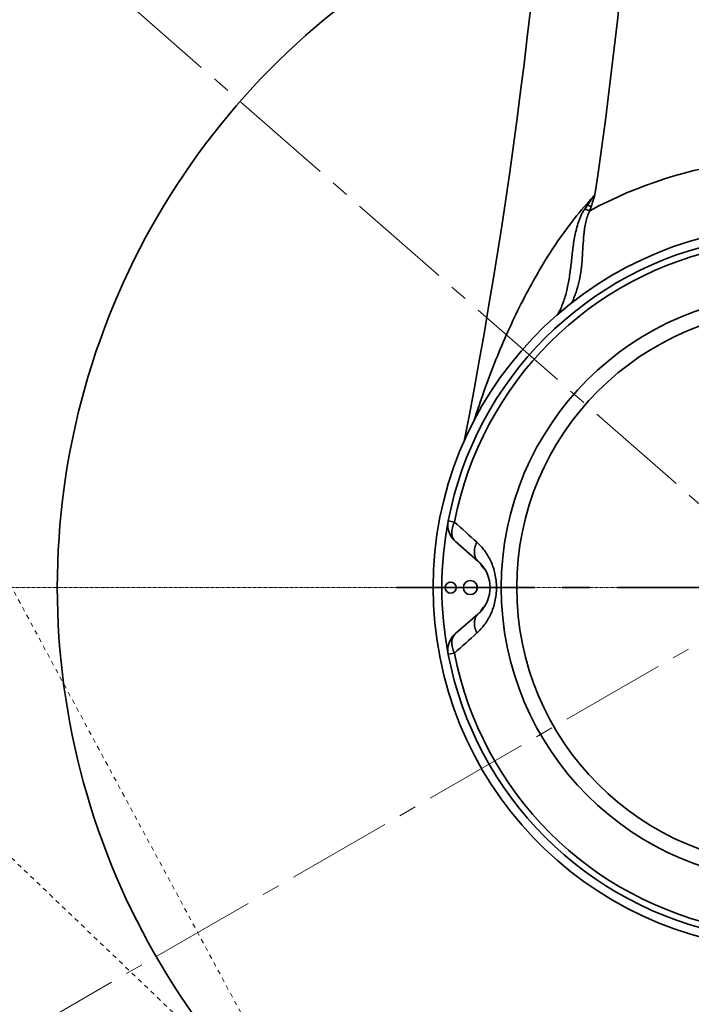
# Model space of a CAD drawing. Header units: millimetres. Extents: x 3881 to 9821, y -2100 to 2100.
# Tile 6 of 27: x 5910 to 6063, y 323 to 548. Entities that reach past the tile are written whole.
import ezdxf

# ---------------------------------------------------------------- set-up
doc = ezdxf.new("R2010")
doc.units = ezdxf.units.MM
doc.header["$PDSIZE"] = -5
for name, pattern in [('CENTER', [0.6, 0.375, -0.075, 0.075, -0.075]), ('点画线', [18, 12, -2, 2, -2]), ('虚线', [2, 1, -1])]:
    doc.linetypes.add(name, pattern=pattern)
doc.layers.get('0').update_dxf_attribs({"lineweight": 35})
for name, color, linetype, lineweight in [('3中心线层', 1, 'CENTER', 18), ('中心线层', 1, '点画线', 18), ('尺寸线层', 3, 'Continuous', 18), ('粗实线层', 7, 'Continuous', 35)]:
    doc.layers.add(name, color=color, linetype=linetype, lineweight=lineweight)
doc.styles.add('标准', font='FSGB2312.ttf', dxfattribs={"width": 0.667})
doc.dimstyles.new('标准', dxfattribs={"dimscale": 20, "dimtxt": 3.5, "dimasz": 4, "dimexe": 2, "dimexo": 0, "dimtad": 1, "dimdsep": 46, "dimtxsty": '标准', "dimblk": '_CAXARROW', "dimcen": 0, "dimdle": 6, "dimazin": 2, "dimtfac": 0.707107, "dimtdec": 3, "dimtmove": 2, "dimatfit": 3, "dimfxl": 1, "dimfrac": 2, "dimtolj": 1, "dimarcsym": 1})

# ---------------------------------------------------------------- blocks, each defined once
blk = doc.blocks.new('_CAXARROW')
blk.add_hatch(color=0).paths.add_polyline_path([(0, 0), (-1, 0.125), (-1, -0.125)], flags=0)
blk = doc.blocks.new('*D30')
at = {"layer": 'Defpoints', "color": 0, "transparency": 16777216}
for p in [(6152.62, 868.23), (4841.47, 418.23), (5041.83, 418.23)]:
    blk.add_point(p, dxfattribs=at)
at = {"layer": '尺寸线层', "color": 0, "linetype": 'Continuous', "lineweight": -2, "transparency": 16777216}
for p, q in [((6152.62, 868.23), (4801.47, 868.23)), ((4841.47, 788.23), (4841.47, 712.03)), ((4841.47, 498.23), (4841.47, 598.7)), ((5041.83, 418.23), (4801.47, 418.23))]:
    blk.add_line(p, q, dxfattribs=at)
at = {"layer": '尺寸线层', "color": 0, "lineweight": -2, "transparency": 16777216, "xscale": 80, "yscale": 80, "zscale": 80}
for p, rotation in [((4841.47, 868.23), 90), ((4841.47, 418.23), 270)]:
    blk.add_blockref('_CAXARROW', p, dxfattribs=dict(at, rotation=rotation))
at = {"layer": '尺寸线层', "color": 0, "transparency": 16777216, "insert": (4841.47, 655.36), "char_height": 70, "width": 206.8234, "attachment_point": 5, "rotation": 90, "style": '标准', "bg_fill": 3, "box_fill_scale": 1.1, "bg_fill_color": 256, "bg_fill_true_color": 13158600, "bg_fill_transparency": 0}
blk.add_mtext('\\A1;450', dxfattribs=at)
blk = doc.blocks.new('*D31')
at = {"layer": 'Defpoints', "color": 0, "transparency": 16777216}
for p in [(6176.59, 683.54), (6086.59, 501.73), (6176.59, 387.97)]:
    blk.add_point(p, dxfattribs=at)
at = {"layer": '尺寸线层', "color": 0, "linetype": 'Continuous', "lineweight": -2, "transparency": 16777216}
for p, q in [((6086.59, 501.73), (6086.59, 723.54)), ((6176.59, 387.97), (6176.59, 723.54)), ((6006.59, 683.54), (5926.59, 683.54)), ((6086.59, 683.54), (6176.59, 683.54)), ((6256.59, 683.54), (6336.59, 683.54))]:
    blk.add_line(p, q, dxfattribs=at)
at = {"layer": '尺寸线层', "color": 0, "lineweight": -2, "transparency": 16777216, "xscale": 80, "yscale": 80, "zscale": 80}
blk.add_blockref('_CAXARROW', (6086.59, 683.54), dxfattribs=at)
at = {"layer": '尺寸线层', "color": 0, "lineweight": -2, "transparency": 16777216, "xscale": 80, "yscale": 80, "zscale": 80, "rotation": 180}
blk.add_blockref('_CAXARROW', (6176.59, 683.54), dxfattribs=at)
at = {"layer": '尺寸线层', "color": 0, "transparency": 16777216, "insert": (6267.93, 742.44), "char_height": 70, "width": 140, "attachment_point": 5, "style": '标准', "bg_fill": 3, "box_fill_scale": 1.1, "bg_fill_color": 256, "bg_fill_true_color": 13158600, "bg_fill_transparency": 0}
blk.add_mtext('\\A1;90', dxfattribs=at)
blk = doc.blocks.new('*D33')
at = {"layer": 'Defpoints', "color": 0, "transparency": 16777216}
for p in [(4624.06, 1349.73), (6086.59, 1349.73), (5696.88, -288.27)]:
    blk.add_point(p, dxfattribs=at)
at = {"layer": '尺寸线层', "color": 0, "linetype": 'Continuous', "lineweight": -2, "transparency": 16777216}
for p, q in [((6086.59, 1349.73), (4584.06, 1349.73)), ((4624.06, 1269.73), (4624.06, 601.53)), ((4624.06, -208.27), (4624.06, 459.93)), ((5696.88, -288.27), (4584.06, -288.27))]:
    blk.add_line(p, q, dxfattribs=at)
at = {"layer": '尺寸线层', "color": 0, "lineweight": -2, "transparency": 16777216, "xscale": 80, "yscale": 80, "zscale": 80}
for p, rotation in [((4624.06, 1349.73), 90), ((4624.06, -288.27), 270)]:
    blk.add_blockref('_CAXARROW', p, dxfattribs=dict(at, rotation=rotation))
at = {"layer": '尺寸线层', "color": 0, "transparency": 16777216, "insert": (4624.06, 530.73), "char_height": 70, "width": 270.215, "attachment_point": 5, "rotation": 90, "style": '标准', "bg_fill": 3, "box_fill_scale": 1.1, "bg_fill_color": 256, "bg_fill_true_color": 13158600, "bg_fill_transparency": 0}
blk.add_mtext('\\A1;1638', dxfattribs=at)
blk = doc.blocks.new('*D34')
at = {"layer": 'Defpoints', "color": 0, "transparency": 16777216}
for p in [(5155.09, 418.07), (6176.59, 51.45), (6176.59, -428.94)]:
    blk.add_point(p, dxfattribs=at)
at = {"layer": '尺寸线层', "color": 0, "linetype": 'Continuous', "lineweight": -2, "transparency": 16777216}
for p, q in [((5155.09, 418.07), (5155.09, -468.94)), ((6176.59, 51.45), (6176.59, -468.94)), ((5235.09, -428.94), (5562.73, -428.94)), ((6096.59, -428.94), (5768.94, -428.94))]:
    blk.add_line(p, q, dxfattribs=at)
at = {"layer": '尺寸线层', "color": 0, "lineweight": -2, "transparency": 16777216, "xscale": 80, "yscale": 80, "zscale": 80, "rotation": 180}
blk.add_blockref('_CAXARROW', (5155.09, -428.94), dxfattribs=at)
at = {"layer": '尺寸线层', "color": 0, "lineweight": -2, "transparency": 16777216, "xscale": 80, "yscale": 80, "zscale": 80}
blk.add_blockref('_CAXARROW', (6176.59, -428.94), dxfattribs=at)
at = {"layer": '尺寸线层', "color": 0, "transparency": 16777216, "insert": (5665.84, -428.94), "char_height": 70, "width": 419.9432, "attachment_point": 5, "style": '标准', "bg_fill": 3, "box_fill_scale": 1.1, "bg_fill_color": 256, "bg_fill_true_color": 13158600, "bg_fill_transparency": 0}
blk.add_mtext('\\A1;1021.5', dxfattribs=at)
blk = doc.blocks.new('1231243we')
at = {"layer": '粗实线层', "color": 1, "linetype": '虚线', "lineweight": 18}
blk.add_line((0, -2.6), (-458, 146), dxfattribs=at)
at = {"layer": '粗实线层', "color": 3, "linetype": '虚线', "lineweight": 18}
blk.add_line((-458, 146), (0, 146), dxfattribs=at)

msp = doc.modelspace()

# ---------------------------------------------------------------- linework, layer by layer
at = {"color": 0, "linetype": 'Continuous'}
for p, q in [((6039.307, 505.427), (6039.132, 505.743)), ((6039.307, 505.427), (6040.171, 505.154)), ((6038.694, 504.543), (6039.864, 504.177)), ((6039.864, 504.177), (6040.171, 505.154)), ((6007.538, 433.443), (6008.977, 433.166)), ((6009.183, 428.711), (6014.312, 424.289)), ((6014.312, 412.171), (6009.183, 407.749)), ((6008.977, 403.294), (6007.538, 403.018))]:
    msp.add_line(p, q, dxfattribs=at)
at = {"color": 1, "linetype": 'CENTER', "ltscale": 83.82}
msp.add_line((5995.838, 418.23), (6177.338, 418.23), dxfattribs=at)
at = {"color": 0, "linetype": 'Continuous'}
for centre, radius in [((6086.588, 418.23), 66.964), ((6086.588, 418.23), 63.429), ((6008.088, 418.23), 1.25), ((6012.588, 418.23), 1.6)]:
    msp.add_circle(centre, radius, dxfattribs=at)
for centre, radius, start, end in [((4784.192, 690.252), 1250, 348.994451, 7.223425), ((4784.192, 690.252), 1270, 351.740363, 4.595687), ((6086.588, 418.23), 97.826, 75.24613, 118.52988), ((6093.604, 457.805), 72.562, 136.44312, 138.64994), ((6135.905, 437.723), 117.961, 143.55075, 144.97425), ((6336.512, 411.819), 310.692, 162.00433, 162.5176), ((6138.874, 435.644), 121.587, 144.97475, 145.48183), ((6086.588, 418.23), 82.5, 95.56381, 270), ((6086.588, 418.23), 80.5, 100.89305, 169.10695), ((6086.588, 418.23), 79.036, 100.89301, 169.10692), ((6086.588, 418.23), 80.5, 169.10695, 190.89306), ((6012.448, 432.498), 5, 169.10695, 229.23068), ((4373.783, -1388.628), 2448.018, 47.929089, 48.089703), ((6009.088, 418.23), 8, 44.98366, 49.2311), ((6009.088, 418.23), 8, 315.04198, 44.98366), ((6018.473, 425.483), 4, 205.58466, 226.48851), ((6011.588, 418.23), 6, 43.3355, 46.48851), ((6086.588, 418.23), 72.5, 179.56447, 180.43553), ((6018.473, 410.978), 4, 133.51149, 154.43473), ((6011.588, 418.23), 6, 313.51149, 316.68116), ((6009.088, 418.23), 8, 310.76908, 315.04198), ((6012.448, 403.962), 5, 130.76887, 190.89305), ((4211.544, 2405.376), 2690.557, 311.916914, 312.063048), ((6086.588, 418.23), 80.5, 190.89306, 259.10695), ((6086.588, 418.23), 79.036, 190.89301, 259.10692)]:
    msp.add_arc(centre, radius, start, end, dxfattribs=at)
for points, knots in [([(6039.133, 505.744), (6037.556, 503.953), (6034.58, 500.239), (6030.567, 494.376), (6026.957, 488.323), (6022.625, 480.091), (6017.963, 469.521), (6014.884, 460.836), (6013.494, 456.465)], [0, 0, 0, 0, 0.1280109, 0.2549958, 0.3809434, 0.5059851, 0.7539292, 1, 1, 1, 1]), ([(6032.529, 480.509), (6032.766, 480.954), (6033.209, 481.851), (6033.775, 483.234), (6034.245, 484.639), (6034.757, 486.558), (6035.215, 489.041), (6035.591, 492.107), (6035.867, 494.72), (6036.143, 496.843), (6036.413, 498.448), (6036.773, 500.044), (6037.161, 501.354), (6037.532, 502.383), (6037.798, 503.012), (6038.037, 503.505), (6038.294, 503.987), (6038.52, 504.333), (6038.694, 504.543)], [0, 0, 0, 0, 0.0604553, 0.1199244, 0.178947, 0.2380267, 0.3578697, 0.4812994, 0.6083298, 0.6729272, 0.738001, 0.803407, 0.8689234, 0.9016837, 0.9344461, 0.9508527, 0.967283, 1, 1, 1, 1]), ([(6035.66, 483.102), (6036.058, 483.916), (6036.748, 485.564), (6037.459, 488.126), (6037.888, 490.722), (6038.126, 493.363), (6038.275, 496.054), (6038.427, 498.326), (6038.649, 500.157), (6038.898, 501.533), (6039.271, 502.891), (6039.639, 503.763), (6039.864, 504.177)], [0, 0, 0, 0, 0.1255067, 0.2468693, 0.3675204, 0.4896553, 0.6141605, 0.7409642, 0.8050987, 0.869645, 0.934599, 1, 1, 1, 1]), ([(6008.977, 433.166), (6008.77, 432.759), (6008.521, 432.12), (6008.36, 431.245), (6008.334, 430.615), (6008.41, 430.028), (6008.58, 429.503), (6008.838, 429.058), (6009.063, 428.815), (6009.183, 428.711)], [0, 0, 0, 0, 0.2862726, 0.4249685, 0.5568145, 0.6799987, 0.7942456, 0.9002591, 1, 1, 1, 1]), ([(6014.077, 428.575), (6013.884, 428.177), (6013.653, 427.556), (6013.508, 426.71), (6013.49, 426.105), (6013.568, 425.544), (6013.733, 425.044), (6013.982, 424.62), (6014.197, 424.388), (6014.312, 424.289)], [0, 0, 0, 0, 0.2887256, 0.4275952, 0.5591547, 0.6817867, 0.7953851, 0.9007845, 1, 1, 1, 1]), ([(6018.552, 418.23), (6018.552, 419.298), (6018.324, 421.38), (6017.357, 424.245), (6015.924, 426.666), (6014.715, 427.999), (6014.077, 428.575)], [0, 0, 0, 0, 0.2765044, 0.5372969, 0.7774888, 1, 1, 1, 1]), ([(6018.552, 418.23), (6018.553, 417.163), (6018.324, 415.08), (6017.357, 412.215), (6015.924, 409.795), (6014.715, 408.461), (6014.077, 407.885)], [0, 0, 0, 0, 0.2765041, 0.5372961, 0.7774896, 1, 1, 1, 1]), ([(6014.077, 407.885), (6013.88, 408.29), (6013.582, 409.099), (6013.444, 410.312), (6013.634, 411.237), (6013.972, 411.828), (6014.192, 412.068), (6014.312, 412.171)], [0, 0, 0, 0, 0.2944056, 0.5581656, 0.7894191, 0.8962891, 1, 1, 1, 1]), ([(6009.183, 407.749), (6009.063, 407.645), (6008.838, 407.402), (6008.58, 406.957), (6008.41, 406.433), (6008.334, 405.846), (6008.36, 405.216), (6008.521, 404.34), (6008.77, 403.701), (6008.977, 403.294)], [0, 0, 0, 0, 0.0997405, 0.2057532, 0.3199991, 0.4431826, 0.5750285, 0.7137248, 1, 1, 1, 1])]:
    msp.add_open_spline(points, degree=3, knots=knots, dxfattribs=at)

# ---------------------------------------------------------------- next in the draw order: dimensions: what is measured, and where the dimension line sits
at = {"layer": '尺寸线层', "color": 7}
dim = msp.add_linear_dim(base=(4841.467, 418.23), p1=(6152.624, 868.23), p2=(5041.834, 418.23), angle=270, dimstyle='标准', override={"dimsah": 1, "dimtfill": 1, "dimtzin": 8}, dxfattribs=at)
dim.commit()
dim.dimension.update_dxf_attribs({"geometry": '*D30', "text_midpoint": (4841.467, 655.362), "dimtype": 160})

# ---------------------------------------------------------------- next in the draw order: dimensions: what is measured, and where the dimension line sits
dim = msp.add_linear_dim(base=(6176.588, 683.54), p1=(6086.588, 501.73), p2=(6176.588, 387.972), angle=0, dimstyle='标准', override={"dimsah": 1, "dimtfill": 1}, dxfattribs=at)
dim.commit()
dim.dimension.update_dxf_attribs({"geometry": '*D31', "text_midpoint": (6267.932, 742.439), "dimtype": 160})

# ---------------------------------------------------------------- next in the draw order: linework, layer by layer
at = {"layer": '中心线层', "ltscale": 2}
msp.add_line((6086.588, 418.23), (5696.877, 193.23), dxfattribs=at)

# ---------------------------------------------------------------- next in the draw order: dimensions: what is measured, and where the dimension line sits
at = {"layer": '尺寸线层', "color": 7}
dim = msp.add_linear_dim(base=(4624.06174, 1349.73266), p1=(5696.87654, -288.2723), p2=(6086.58797, 1349.73266), angle=90, dimstyle='标准', override={"dimsah": 1, "dimtfac": 1, "dimtfill": 1, "dimtzin": 8}, dxfattribs=at)
dim.commit()
dim.dimension.update_dxf_attribs({"geometry": '*D33', "text_midpoint": (4624.06174, 530.73018), "dimtype": 160})

# ---------------------------------------------------------------- next in the draw order: dimensions: what is measured, and where the dimension line sits
dim = msp.add_linear_dim(base=(6176.588, -428.939), p1=(5155.086, 418.072), p2=(6176.588, 51.449), angle=0, dimstyle='标准', override={"dimsah": 1, "dimtfill": 1, "dimtzin": 8}, dxfattribs=at)
dim.commit()
dim.dimension.update_dxf_attribs({"geometry": '*D34', "text_midpoint": (5665.837, -428.939), "dimtype": 160})

# ---------------------------------------------------------------- next in the draw order: linework, layer by layer
at = {"layer": '3中心线层', "ltscale": 2}
msp.add_line((5636.588, 418.23), (6309.191, 418.23), dxfattribs=at)
at = {"layer": '中心线层', "ltscale": 2}
msp.add_line((6086.588, 418.23), (5748.158, 714.82), dxfattribs=at)
at = {"layer": '粗实线层', "color": 8}
for radius, start, end in [(931.502, 15, 211.537771), (168.224, 105.39554, 229.16523)]:
    msp.add_arc((6086.588, 418.23), radius, start, end, dxfattribs=at)

# ---------------------------------------------------------------- next in the draw order: block references
at = {"layer": '粗实线层', "rotation": 136.2965355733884}
msp.add_blockref('1231243we', (5746.365, 712.943), dxfattribs=at)

doc.saveas('drawing.dxf')
